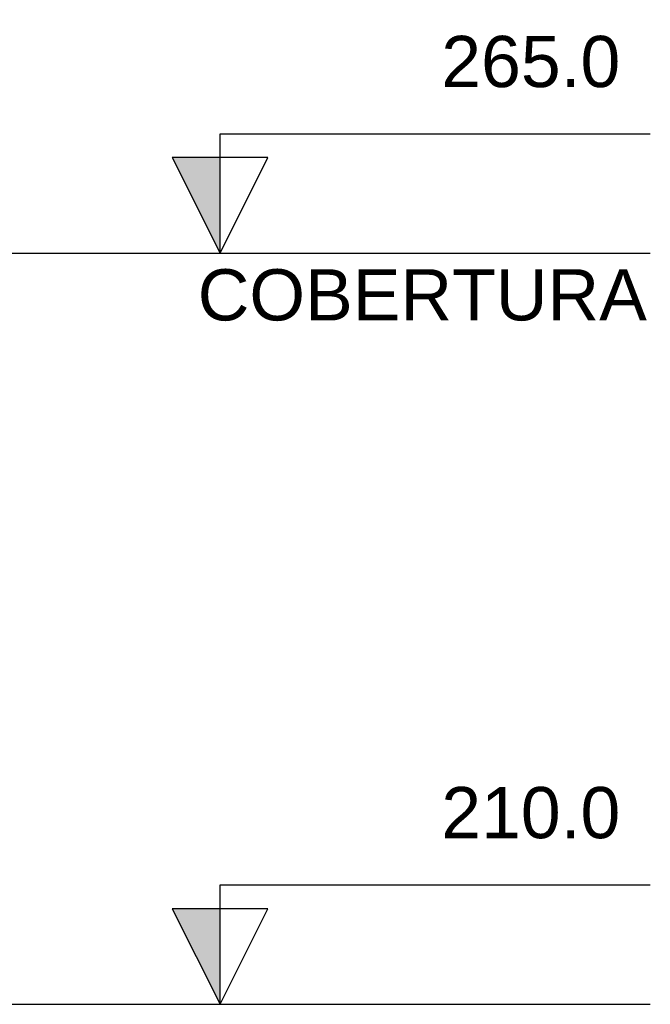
# Model space of a CAD drawing. Header units: millimetres. Extents: x -16331 to -10174, y -4135 to -3584.
# Tile 107 of 256: x -10357.03 to -10355.18, y -4010.39 to -4007.51. Entities that reach past the tile are written whole.
import ezdxf

# ---------------------------------------------------------------- set-up
doc = ezdxf.new("R2010")
doc.units = ezdxf.units.MM
doc.layers.add('DI-Eixos', color=7, linetype='Continuous')
doc.layers.add('DI-Níveis', color=7, linetype='Continuous')
doc.styles.add('Arial', font='arial.ttf', dxfattribs={"height": 100})

msp = doc.modelspace()

# ---------------------------------------------------------------- hatches: boundary and pattern name
at = {"layer": 'DI-Níveis', "linetype": 'Continuous'}
for points in [[(-10356.4426, -4008.1924), (-10356.4426, -4007.9124), (-10356.5826, -4007.9124)], [(-10356.4426, -4010.3924), (-10356.4426, -4010.1124), (-10356.5826, -4010.1124)]]:
    msp.add_hatch(color=7, dxfattribs=at).paths.add_polyline_path(points)

# ---------------------------------------------------------------- linework, layer by layer
at = {"layer": 'DI-Eixos'}
for p, q in [((-10376.1671, -4008.1924), (-10355.1826, -4008.1924)), ((-10376.1671, -4010.3924), (-10355.1826, -4010.3924))]:
    msp.add_line(p, q, dxfattribs=at)
at = {"layer": 'DI-Níveis'}
for points in [[(-10356.4426, -4008.1924), (-10356.3026, -4007.9124), (-10356.5826, -4007.9124), (-10356.4426, -4008.1924), (-10356.4426, -4007.8424), (-10355.1826, -4007.8424)], [(-10356.4426, -4008.1924), (-10356.4426, -4007.9124), (-10356.5826, -4007.9124), (-10356.4426, -4008.1924)], [(-10356.4426, -4010.3924), (-10356.3026, -4010.1124), (-10356.5826, -4010.1124), (-10356.4426, -4010.3924), (-10356.4426, -4010.0424), (-10355.1826, -4010.0424)], [(-10356.4426, -4010.3924), (-10356.4426, -4010.1124), (-10356.5826, -4010.1124), (-10356.4426, -4010.3924)]]:
    msp.add_lwpolyline(points, dxfattribs=at)

# ---------------------------------------------------------------- texts
at = {"layer": 'DI-Eixos', "insert": (-10355.1926, -4008.3914), "char_height": 0.15, "width": 2.632088, "attachment_point": 9, "line_spacing_factor": 0.6, "style": 'Arial'}
msp.add_mtext('COBERTURA', dxfattribs=at)
at = {"layer": 'DI-Níveis', "char_height": 0.15, "attachment_point": 8, "line_spacing_factor": 0.6, "style": 'Arial'}
for s, insert, width in [('265.0', (-10355.5326, -4007.7079), 1.048399), ('210.0', (-10355.5326, -4009.9079), 0.582393)]:
    msp.add_mtext(s, dxfattribs=dict(at, insert=insert, width=width))

doc.saveas('drawing.dxf')
